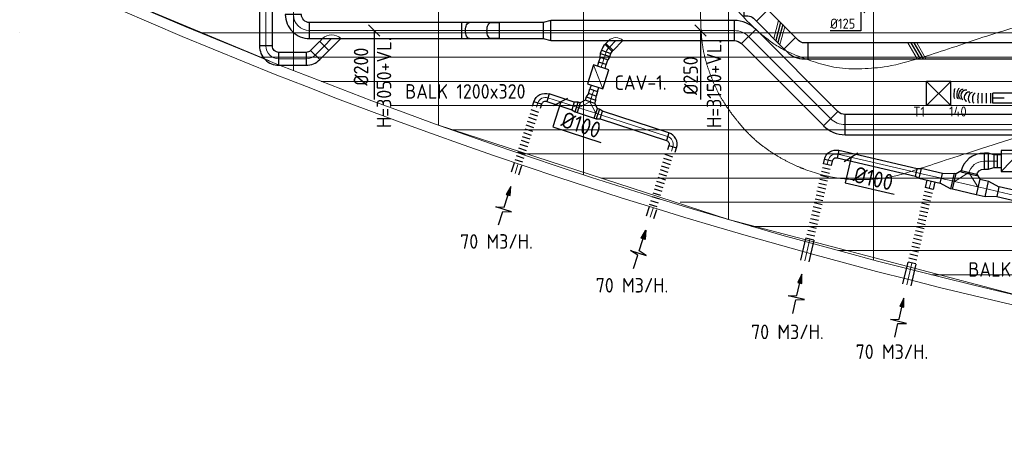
# Model space of a CAD drawing. Header units: millimetres. Extents: x -72412 to 16313, y -1015 to 52998.
# Tile 1 of 64: x -71724 to -59499, y 7999 to 13194. Entities that reach past the tile are written whole.
import ezdxf
from ezdxf.enums import TextEntityAlignment as Align

# ---------------------------------------------------------------- set-up
doc = ezdxf.new("R2010")
doc.units = ezdxf.units.MM
doc.header["$LTSCALE"] = 50
doc.linetypes.add('CENTER2', pattern=[28.575, 19.05, -3.175, 3.175, -3.175])
for name, color, linetype in [('4plfd', 254, 'Continuous'), ('WL570---_RETOUR', 100, 'Continuous'), ('WL570---_TOEVOER', 200, 'Continuous'), ('WL570---_TOEVOER_HL', 1, 'Continuous'), ('WL570---_TOEVOER_RST', 200, 'Continuous'), ('WL570---_TOEVOER_RST_HL', 1, 'Continuous'), ('WM570---_RETOUR', 2, 'Continuous'), ('WM570---_TOEVOER', 2, 'Continuous'), ('WM570---_TOEVOER_PR', 2, 'Continuous'), ('WM570---_TOEVOER_RST_PR', 1, 'Continuous')]:
    doc.layers.add(name, color=color, linetype=linetype)
for name, color, linetype, lineweight in [('WL570---_BESTAAND-HARTLIJN', 161, 'Continuous', 0), ('WL570---_BESTAAND-RETOUR', 140, 'Continuous', 0), ('WL570---_BESTAAND-TOEVOER', 180, 'Continuous', 0)]:
    doc.layers.add(name, color=color, linetype=linetype, lineweight=lineweight)
doc.styles.add('BURO-025', font='ISO96.shx', dxfattribs={"height": 125})
doc.styles.add('ISO', font='ISO', dxfattribs={"height": 162})
doc.styles.add('MAATVOERING', font='ISO')

# ---------------------------------------------------------------- blocks, each defined once
blk = doc.blocks.new('Groep-50')
at = {"color": 8, "linetype": 'Continuous', "lineweight": 13}
for p, q in [((-65655, 19149), (-65655, 9183)), ((-71055, 18999), (-71055, 11033)), ((-69255, 18999), (-69255, 10356)), ((-67455, 18999), (-67455, 9740)), ((-63855, 18699), (-63855, 8684)), ((-71355, 11152), (-73155, 11902)), ((-74455, 11499), (-74455, 11499)), ((-74455, 11499), (-74455, 11499)), ((-72188, 11499), (-23121, 11499)), ((-71473, 11199), (-23841, 11199)), ((-70712, 10899), (-24598, 10899)), ((-69855, 10599), (-25389, 10599)), ((-65655, 9183), (-69255, 10356)), ((-69080, 10299), (-26230, 10299)), ((-68159, 9999), (-27085, 9999)), ((-67239, 9699), (-28071, 9699)), ((-66255, 9399), (-28992, 9399)), ((-62055, 8240), (-65655, 9183)), ((-65366, 9099), (-29944, 9099)), ((-64290, 8799), (-31019, 8799)), ((-63134, 8499), (-32176, 8499))]:
    blk.add_line(p, q, dxfattribs=at)
at = {"color": 8, "linetype": 'Continuous', "lineweight": 13, "flags": 128}
blk.add_lwpolyline([(-22005, 19149), (-22005, 11828, -0.208473), (-73206, 11785), (-73305, 11828)], format="xyb", dxfattribs=at)
at = {"color": 8, "linetype": 'Continuous', "lineweight": 13}
blk.add_arc((-47655, 70538), 63941, 246.4963, 293.50339, dxfattribs=at)
blk = doc.blocks.new('Block plafond 5e verd')
at = {"layer": '4plfd', "linetype": 'Continuous', "lineweight": 18}
blk.add_open_spline([(12500, -1900), (12500, -4532), (12500, -7164), (11207, -7581), (9914, -7998), (9260, -8169), (8394, -7915), (7991, -7624), (7659, -7255), (7470, -6949), (7317, -6492), (7300, -6095), (7300, -6542), (7300, -6990), (7300, -7392), (7319, -7801), (7396, -8103), (7554, -8474), (7886, -8906), (8215, -9162), (8601, -9355), (9013, -9462), (9415, -9475), (9795, -9415), (9926, -9364), (11968, -8707), (14010, -8049), (14275, -6442), (14540, -4835), (14885, -4892), (15230, -4949), (15414, -3833), (15598, -2718), (15728, -2321), (15893, -2176), (16053, -2048), (16206, -1969), (16365, -1921), (16459, -1904), (16550, -1900), (14525, -1900), (12500, -1900)], degree=2, knots=[0, 0, 0, 1, 1, 2, 2, 3, 4, 5, 6, 7, 8, 8, 9, 9, 10, 11, 12, 13, 14, 15, 16, 17, 18, 19, 19, 20, 20, 21, 21, 22, 22, 23, 23, 24, 25, 26, 27, 28, 29, 29, 30, 30, 30], dxfattribs=at)
at = {"layer": '4plfd'}
blk.add_blockref('Groep-50', (73305, -19149), dxfattribs=at)
blk = doc.blocks.new('FLLINE100')
blk.add_line((0, -50), (0, 50))
blk = doc.blocks.new('OEX1000074400')
at = {"rotation": 72.12888035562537}
for p in [(-31, -95), (-15, -48), (-77, -238), (-61, -190), (-46, -143), (-123, -381), (-107, -333), (-92, -286), (-153, -476), (-138, -428), (-199, -619), (-184, -571), (-169, -523), (-215, -666)]:
    blk.add_blockref('FLLINE100', p, dxfattribs=at)
blk = doc.blocks.new('KARO')
for p, q in [((1, 0.5), (0, 0.5)), ((0, -0.5), (1, -0.5))]:
    blk.add_line(p, q)
at = {"invisible_edges": 15}
blk.add_3dface([(0, 0.5), (0, -0.5), (1, -0.5), (1, 0.5)], dxfattribs=at)
at = {"layer": 'WL570---_BESTAAND-HARTLIJN'}
blk.add_line((0, 0), (1, 0), dxfattribs=at)
blk = doc.blocks.new('OZA2000160045R')
blk.add_lwpolyline([(113, 0), (148, 35), (35, 148), (-113, 0)])
at = {"layer": 'WL570---_BESTAAND-HARTLIJN'}
blk.add_line((0, 0), (92, 92), dxfattribs=at)
at = {"layer": 'WL570---_BESTAAND-RETOUR'}
blk.add_arc((0, 113), 160, 225, 315, dxfattribs=at)
blk = doc.blocks.new('OBO16000090H')
blk.add_lwpolyline([(80, -160, 0.414214), (-160, 80), (-160, -80, -0.414214), (-80, -160)], format="xyb", close=True)
at = {"invisible_edges": 15}
for points in [[(-146, -81), (-118, 76), (-160, 80), (-160, -80)], [(-133, -85), (-78, 66), (-118, 76), (-146, -81)], [(-120, -91), (-40, 48), (-78, 66), (-133, -85)], [(-109, -99), (-6, 24), (-40, 48), (-120, -91)], [(-99, -109), (24, -6), (-6, 24), (-109, -99)], [(-91, -120), (48, -40), (24, -6), (-99, -109)], [(-85, -133), (66, -78), (48, -40), (-91, -120)], [(-81, -146), (76, -118), (66, -78), (-85, -133)], [(-80, -160), (80, -160), (76, -118), (-81, -146)]]:
    blk.add_3dface(points, dxfattribs=at)
at = {"layer": 'WL570---_BESTAAND-HARTLIJN'}
blk.add_arc((-160, -160), 160, 0, 90, dxfattribs=at)
blk = doc.blocks.new('OBO16000045H')
blk.add_lwpolyline([(80, -66, 0.198912), (10, 103), (-103, -10, -0.198912), (-80, -66)], format="xyb", close=True)
at = {"invisible_edges": 15}
for points in [[(-99, -15), (24, 88), (10, 103), (-103, -10)], [(-94, -20), (37, 71), (24, 88), (-99, -15)], [(-91, -26), (48, 54), (37, 71), (-94, -20)], [(-87, -32), (58, 35), (48, 54), (-91, -26)], [(-85, -39), (66, 16), (58, 35), (-87, -32)], [(-83, -46), (72, -4), (66, 16), (-85, -39)], [(-81, -52), (76, -25), (72, -4), (-83, -46)], [(-80, -59), (79, -45), (76, -25), (-81, -52)], [(-80, -66), (80, -66), (79, -45), (-80, -59)]]:
    blk.add_3dface(points, dxfattribs=at)
at = {"layer": 'WL570---_BESTAAND-HARTLIJN'}
blk.add_arc((-160, -66), 160, 0, 45, dxfattribs=at)
blk = doc.blocks.new('OBO20000090H')
blk.add_lwpolyline([(100, -200, 0.414214), (-200, 100), (-200, -100, -0.414214), (-100, -200)], format="xyb", close=True)
at = {"invisible_edges": 15}
for points in [[(-183, -102), (-148, 95), (-200, 100), (-200, -100)], [(-166, -106), (-97, 82), (-148, 95), (-183, -102)], [(-150, -113), (-50, 60), (-97, 82), (-166, -106)], [(-136, -123), (-7, 30), (-50, 60), (-150, -113)], [(-123, -136), (30, -7), (-7, 30), (-136, -123)], [(-113, -150), (60, -50), (30, -7), (-123, -136)], [(-106, -166), (82, -97), (60, -50), (-113, -150)], [(-102, -183), (95, -148), (82, -97), (-106, -166)], [(-100, -200), (100, -200), (95, -148), (-102, -183)]]:
    blk.add_3dface(points, dxfattribs=at)
at = {"layer": 'WL570---_BESTAAND-HARTLIJN'}
blk.add_arc((-200, -200), 200, 0, 90, dxfattribs=at)
blk = doc.blocks.new('OEX10000100000')
at = {"rotation": 90}
for p in [(0, -50), (0, -100), (0, -150), (0, -200), (0, -250), (0, -300), (0, -350), (0, -400), (0, -450), (0, -500), (0, -550), (0, -600), (0, -650), (0, -700), (0, -750), (0, -800), (0, -850), (0, -900), (0, -950), (0, -1000)]:
    blk.add_blockref('FLLINE100', p, dxfattribs=at)
blk = doc.blocks.new('KARH')
for p, q in [((1, 0.5), (0, 0.5)), ((0, -0.5), (1, -0.5))]:
    blk.add_line(p, q)
at = {"invisible_edges": 15}
blk.add_3dface([(0, 0.5), (0, -0.5), (1, -0.5), (1, 0.5)], dxfattribs=at)
blk = doc.blocks.new('VBO20020000050451-100')
blk.add_lwpolyline([(-100, -133), (100, -133), (100, -83, 0.198912), (12, 129), (-23, 165), (-165, 23), (-129, -12, -0.198912), (-100, -83)], format="xyb", close=True)
blk = doc.blocks.new('OZA2500125045R')
blk.add_lwpolyline([(88, 0), (124, 35), (35, 124), (-88, 0)])
at = {"layer": 'WL570---_BESTAAND-HARTLIJN'}
blk.add_line((0, 0), (80, 80), dxfattribs=at)
at = {"layer": 'WL570---_BESTAAND-RETOUR'}
blk.add_arc((0, 88), 125, 225, 315, dxfattribs=at)
blk = doc.blocks.new('OBO12500027H')
blk.add_lwpolyline([(62, -30, 0.118358), (42, 55), (-69, -2, -0.118358), (-63, -30)], format="xyb", close=True)
at = {"invisible_edges": 15}
for points in [[(-68, -5), (46, 46), (42, 55), (-69, -2)], [(-67, -8), (50, 37), (46, 46), (-68, -5)], [(-66, -11), (53, 28), (50, 37), (-67, -8)], [(-65, -14), (56, 18), (53, 28), (-66, -11)], [(-64, -17), (58, 9), (56, 18), (-65, -14)], [(-63, -20), (60, -1), (58, 9), (-64, -17)], [(-63, -24), (61, -10), (60, -1), (-63, -20)], [(-63, -27), (62, -20), (61, -10), (-63, -24)], [(-63, -30), (62, -30), (62, -20), (-63, -27)]]:
    blk.add_3dface(points, dxfattribs=at)
at = {"layer": 'WL570---_BESTAAND-HARTLIJN'}
blk.add_arc((-125, -30), 125, 0, 27, dxfattribs=at)
blk = doc.blocks.new('OTS12512512500H')
blk.add_lwpolyline([(-112.5, -62.5), (112.5, -62.5), (112.5, 62.5), (62.5, 112.5), (-62.5, 112.5), (-112.5, 62.5)], close=True)
at = {"layer": 'WL570---_BESTAAND-HARTLIJN'}
blk.add_line((-112.5, 0), (112.5, 0), dxfattribs=at)
at = {"layer": 'WL570---_BESTAAND-TOEVOER'}
blk.add_lwpolyline([(-112.5, 0), (0, 112.5), (112.5, 0)], dxfattribs=at)
blk = doc.blocks.new('MVLINE')
blk.add_line((35.4, -35.4), (-35.4, 35.4))
blk = doc.blocks.new('OSV1251000460G')
blk.add_lwpolyline([(0, -62), (47, -50), (47, 50), (0, 62)], close=True)
at = {"layer": 'WL570---_BESTAAND-HARTLIJN'}
blk.add_line((0, 0), (47, 0), dxfattribs=at)
blk = doc.blocks.new('AFZPIJL')
for points in [[(0, -10), (0, -6.52), (-2.06, -5.97), (2.06, -5.97), (0, -5.41), (0, 0)], [(-0.26, -2.22), (0, 0)], [(0.26, -2.22), (0, 0)]]:
    blk.add_lwpolyline(points)
blk.add_lwpolyline([(0.52, -2.22), (-0.52, -2.22), (0, 0)], close=True)
blk = doc.blocks.new('OBO10000090H')
blk.add_lwpolyline([(50, -100, 0.414214), (-100, 50), (-100, -50, -0.414214), (-50, -100)], format="xyb", close=True)
at = {"invisible_edges": 15}
for points in [[(-91, -51), (-74, 48), (-100, 50), (-100, -50)], [(-83, -53), (-49, 41), (-74, 48), (-91, -51)], [(-75, -57), (-25, 30), (-49, 41), (-83, -53)], [(-68, -62), (-4, 15), (-25, 30), (-75, -57)], [(-62, -68), (15, -4), (-4, 15), (-68, -62)], [(-57, -75), (30, -25), (15, -4), (-62, -68)], [(-53, -83), (41, -49), (30, -25), (-57, -75)], [(-51, -91), (48, -74), (41, -49), (-53, -83)], [(-50, -100), (50, -100), (48, -74), (-51, -91)]]:
    blk.add_3dface(points, dxfattribs=at)
at = {"layer": 'WL570---_BESTAAND-HARTLIJN'}
blk.add_arc((-100, -100), 100, 0, 90, dxfattribs=at)
blk = doc.blocks.new('OSV1251000460K')
blk.add_lwpolyline([(-47, -62), (0, -50), (0, 50), (-47, 62)], close=True)
at = {"layer": 'WL570---_BESTAAND-HARTLIJN'}
blk.add_line((-47, 0), (0, 0), dxfattribs=at)
blk = doc.blocks.new('VBX1001000010025000')
for points in [[(50, 50), (0, 50), (0, -50), (50, -50)], [(300, -50), (350, -50), (350, 50), (300, 50)]]:
    blk.add_lwpolyline(points)
blk.add_lwpolyline([(50, -100), (300, -100), (300, 100), (50, 100)], close=True)
at = {"layer": 'WL570---_BESTAAND-HARTLIJN'}
blk.add_line((300, 0), (350, 0), dxfattribs=at)
at = {"layer": 'WL570---_BESTAAND-TOEVOER'}
blk.add_line((50, -100), (300, 100), dxfattribs=at)
blk = doc.blocks.new('OSV2502000930K')
blk.add_lwpolyline([(-93, -125), (0, -100), (0, 100), (-93, 125)], close=True)
at = {"layer": 'WL570---_BESTAAND-HARTLIJN'}
blk.add_line((-93, 0), (0, 0), dxfattribs=at)
blk = doc.blocks.new('OBO25000045H')
blk.add_lwpolyline([(125, -104, 0.198912), (15, 162), (-162, -15, -0.198912), (-125, -104)], format="xyb", close=True)
at = {"invisible_edges": 15}
for points in [[(-154, -23), (37, 137), (15, 162), (-162, -15)], [(-148, -32), (57, 112), (37, 137), (-154, -23)], [(-142, -41), (75, 84), (57, 112), (-148, -32)], [(-137, -51), (90, 55), (75, 84), (-142, -41)], [(-133, -61), (102, 25), (90, 55), (-137, -51)], [(-129, -71), (112, -6), (102, 25), (-133, -61)], [(-127, -82), (119, -38), (112, -6), (-129, -71)], [(-125, -93), (124, -71), (119, -38), (-127, -82)], [(-125, -104), (125, -104), (124, -71), (-125, -93)]]:
    blk.add_3dface(points, dxfattribs=at)
at = {"layer": 'WL570---_BESTAAND-HARTLIJN'}
blk.add_arc((-250, -104), 250, 0, 45, dxfattribs=at)
blk = doc.blocks.new('OSV2001600740G')
blk.add_lwpolyline([(0, -100), (75, -80), (75, 80), (0, 100)], close=True)
at = {"layer": 'WL570---_BESTAAND-HARTLIJN'}
blk.add_line((0, 0), (75, 0), dxfattribs=at)
blk = doc.blocks.new('OSV20012501390G')
blk.add_lwpolyline([(0, -100), (140, -62), (140, 62), (0, 100)], close=True)
at = {"layer": 'WL570---_BESTAAND-HARTLIJN'}
blk.add_line((0, 0), (140, 0), dxfattribs=at)
blk = doc.blocks.new('OBO20000077H')
blk.add_lwpolyline([(100, -159, 0.349216), (-133, 134), (-178, -61, -0.349216), (-100, -159)], format="xyb", close=True)
at = {"invisible_edges": 15}
for points in [[(-163, -66), (-90, 120), (-133, 134), (-178, -61)], [(-150, -72), (-49, 101), (-90, 120), (-163, -66)], [(-138, -81), (-13, 76), (-49, 101), (-150, -72)], [(-127, -91), (20, 45), (-13, 76), (-138, -81)], [(-117, -102), (48, 10), (20, 45), (-127, -91)], [(-110, -115), (70, -29), (48, 10), (-117, -102)], [(-104, -129), (87, -70), (70, -29), (-110, -115)], [(-101, -144), (97, -114), (87, -70), (-104, -129)], [(-100, -159), (100, -159), (97, -114), (-101, -144)]]:
    blk.add_3dface(points, dxfattribs=at)
at = {"layer": 'WL570---_BESTAAND-HARTLIJN'}
blk.add_arc((-200, -159), 200, 0, 77, dxfattribs=at)
blk = doc.blocks.new('OTS20020020000H')
blk.add_lwpolyline([(-150, -100), (150, -100), (150, 100), (100, 150), (-100, 150), (-150, 100)], close=True)
at = {"layer": 'WL570---_BESTAAND-HARTLIJN'}
blk.add_line((-150, 0), (150, 0), dxfattribs=at)
at = {"layer": 'WL570---_BESTAAND-RETOUR'}
blk.add_lwpolyline([(-150, 0), (0, 150), (150, 0)], dxfattribs=at)
blk = doc.blocks.new('VBX1601600016025000')
blk.add_lwpolyline([(50, -130), (300, -130), (300, 130), (50, 130)], close=True)
for points in [[(50, 80), (0, 80), (0, -80), (50, -80)], [(300, -80), (350, -80), (350, 80), (300, 80)]]:
    blk.add_lwpolyline(points)
at = {"layer": 'WL570---_BESTAAND-HARTLIJN'}
blk.add_line((300, 0), (350, 0), dxfattribs=at)
at = {"layer": 'WL570---_BESTAAND-TOEVOER'}
blk.add_line((50, -130), (300, 130), dxfattribs=at)
blk = doc.blocks.new('UISO')
for p, q in [((0, 0.18), (1, 0.757)), ((0, 0), (1, 0.577))]:
    blk.add_line(p, q)
at = {"layer": 'WL570---_BESTAAND-TOEVOER'}
for p, q in [((0, 0.36), (1, 0.937)), ((0, -0.18), (1, 0.397))]:
    blk.add_line(p, q, dxfattribs=at)
blk = doc.blocks.new('RB30DO')
blk.add_lwpolyline([(0, 0.5), (0.5, 0.5, -0.174705), (0.585, 0.469, -0.104203), (0.677, 0.354, -0.064948), (0.729, 0.202, -0.051099), (0.75, 0, -0.051099), (0.729, -0.202, -0.064948), (0.677, -0.354, -0.104203), (0.585, -0.469, -0.174705), (0.5, -0.5), (0, -0.5)], format="xyb", close=True)
at = {"layer": 'WL570---_BESTAAND-HARTLIJN'}
blk.add_line((0, 0), (0.75, 0), dxfattribs=at)
blk = doc.blocks.new('OBO20000030N')
at = {"xscale": 200, "yscale": 200, "zscale": 200}
blk.add_blockref('RB30DO', (0, 0), dxfattribs=at)
blk = doc.blocks.new('RB30UP')
blk.add_lwpolyline([(0.5, 0.5), (0, 0.5, -0.174705), (0.085, 0.469, -0.104203), (0.177, 0.354, -0.064948), (0.229, 0.202, -0.051099), (0.25, 0, -0.051099), (0.229, -0.202, -0.064948), (0.177, -0.354, -0.104203), (0.085, -0.469, -0.174705), (0, -0.5), (0.5, -0.5)], format="xyb", close=True)
at = {"layer": 'WL570---_BESTAAND-HARTLIJN'}
blk.add_line((0.5, 0), (0, 0), dxfattribs=at)
blk = doc.blocks.new('OBO20000030O')
at = {"xscale": 200, "yscale": 200, "zscale": 200}
blk.add_blockref('RB30UP', (0, 0), dxfattribs=at)
blk = doc.blocks.new('*U597')
at = {"color": 0, "ltscale": 10}
for p, q in [((150, 150, -2500), (-150, 150, -2500)), ((-150, -150, -2500), (-150, 150, -2500)), ((150, -150, -2500), (-150, 150, -2500)), ((-150, -150, -2500), (150, 150, -2500)), ((150, -150, -2500), (150, 150, -2500)), ((150, -150, -2500), (-150, -150, -2500))]:
    blk.add_line(p, q, dxfattribs=at)
at = {"layer": 'WL570---_TOEVOER_RST_HL', "linetype": 'CENTER2'}
blk.add_circle((0, 0, -2500), 0.075, dxfattribs=at)
at = {"layer": 'WL570---_TOEVOER_RST', "color": 2, "style": 'BURO-025'}
for tag in ['MC', 'Q']:
    blk.add_attdef(tag, text='', height=125, dxfattribs=at).set_placement((0, 0), align=Align.MIDDLE)
at = {"layer": 'WM570---_TOEVOER_RST_PR', "color": 2, "style": 'BURO-025'}
blk.add_attdef('POSNR', text='', height=125, dxfattribs=at).set_placement((0, 0), align=Align.MIDDLE)
blk = doc.blocks.new('*U639')
at = {"layer": 'WM570---_TOEVOER', "color": 0, "ltscale": 10}
for p, q in [((50, -50), (-50, 50)), ((0, 50), (0, -272)), ((0, -272), (-380, -272))]:
    blk.add_line(p, q, dxfattribs=at)
at = {"layer": 'WM570---_TOEVOER', "color": 0, "style": 'BURO-025'}
blk.add_text('%%c125', height=125, dxfattribs=at).set_placement((-380, -247))
blk = doc.blocks.new('*U707')
at = {"color": 0, "ltscale": 10}
for p, q in [((0, 62, -2700), (1250, 62, -2700)), ((1250, 62, -2700), (1250, -63, -2700)), ((0, -63, -2700), (1250, -63, -2700))]:
    blk.add_line(p, q, dxfattribs=at)
at = {"layer": 'WL570---_TOEVOER_HL', "linetype": 'CENTER2'}
blk.add_line((0, 0, -2700), (1250, 0, -2700), dxfattribs=at)
at = {"layer": 'WM570---_TOEVOER_PR', "color": 2, "style": 'BURO-025'}
blk.add_attdef('POSNR', text='', height=125, dxfattribs=at).set_placement((0, 0), align=Align.MIDDLE)
blk = doc.blocks.new('*U708')
at = {"color": 0, "ltscale": 10}
for p, q in [((0, 62, -2700), (0, -62, -2700)), ((26, 62, -2700), (26, -62, -2700)), ((79, 62, -2700), (79, -62, -2700)), ((131, 62, -2700), (131, -62, -2700)), ((283, 51, -2700), (281, 51, -2700)), ((522, 2, -2700), (522, -123, -2700)), ((418, -119, -2700), (418, -119, -2700))]:
    blk.add_line(p, q, dxfattribs=at)
for centre, major_axis, ratio, start_param, end_param in [((181, 0, -2700), (2.3, 62.5), 0.121645, 3.137053, 6.278646), ((269, -10, -2700), (13.2, 61.1), 0.5696, 3.172613, 6.252165), ((349, -41, -2700), (-21.5, -58.8), 0.745162, 0.061761, 3.079832), ((425, -57, -2700), (-7.3, -62.1), 0.35712, 0.015052, 3.126541), ((349, -41, -2700), (-21.5, -58.8), 0.745162, 6.221424, 6.344946)]:
    blk.add_ellipse(centre, major_axis=major_axis, ratio=ratio, start_param=start_param, end_param=end_param, dxfattribs=at)
at = {"color": 0, "ltscale": 10, "extrusion": (0, 0, -1)}
for centre, major_axis, ratio, start_param, end_param in [((227, -3, -2700), (7.3, 62.1), 0.35712, 6.268133, 9.409726), ((303, -20, -2700), (21.5, 58.8), 0.745162, 6.221424, 9.363017), ((384, -50, -2700), (-13.2, -61.1), 0.5696, 3.172613, 6.314206), ((472, -60, -2700), (2.3, 62.5), 0.121645, 0.00454, 3.146132)]:
    blk.add_ellipse(centre, major_axis=major_axis, ratio=ratio, start_param=start_param, end_param=end_param, dxfattribs=at)
at = {"layer": 'WM570---_TOEVOER_PR', "color": 2, "style": 'BURO-025'}
blk.add_attdef('POSNR', text='', height=125, dxfattribs=at).set_placement((0, 0), align=Align.MIDDLE)

msp = doc.modelspace()

# ---------------------------------------------------------------- linework, layer by layer
at = {"layer": 'WM570---_TOEVOER'}
for points in [[(-67321, 13059), (-67321, 12808), (-67322, 12203)], [(-63270, 13059), (-63270, 12808), (-63271, 12203)], [(-65006, 12174), (-65106, 11864), (-64510, 11671)], [(-61401, 11487), (-61475, 11170), (-60866, 11028)]]:
    msp.add_lwpolyline(points, dxfattribs=at)

# ---------------------------------------------------------------- block references
at = {"layer": 'WL570---_BESTAAND-RETOUR', "xscale": 15.27629117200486, "yscale": 200, "zscale": 200, "rotation": 256.8725205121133}
msp.add_blockref('KARO', (-59938, 11299), dxfattribs=at)
at = {"layer": 'WL570---_RETOUR'}
for name, p, xscale, yscale, zscale, rotation in [('KARO', (-68666, 13908), 1040.175640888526, 160, 160, 270.0000000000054), ('KARO', (-68126, 13059), 2903.244061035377, 200, 200, 0.004106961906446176), ('KARO', (-65129, 13059), 2279.132184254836, 250, 250, 0.00410696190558), ('KARO', (-62673, 12986), 1443.386703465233, 250, 250, 315.0041069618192), ('KARO', (-67943, 12867), 158.4774644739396, 160, 160, 225.0041069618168), ('KARO', (-64402, 12854), 13.73886089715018, 125, 125, 225.0041069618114), ('KARO', (-68168, 12708), 337.9351712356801, 160, 160, 180.0000000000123), ('KARO', (-64489, 12651), 61.56389836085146, 100, 100, 72.05842844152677), ('KARO', (-64442, 12795), 42.79198565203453, 125, 125, 252.0584284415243), ('KARO', (-65165, 12225), 327.2649414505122, 100, 100, 342.0584284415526), ('KARO', (-64629, 12216), 44.68700529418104, 125, 125, 252.0584284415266), ('KARO', (-64596, 12319), -61.56389836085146, 100, 100, 72.05842844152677), ('KARO', (-65309, 12107), -55.98824614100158, 100, 100, 252.0584284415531), ('KARO', (-64785, 12102), 25.94691113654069, 125, 125, 162.058428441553), ('KARO', (-64571, 12032), 25.94990481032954, 125, 125, 342.0584284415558), ('KARO', (-63679, 11744), 864.4174947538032, 100, 100, 162.0584284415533), ('KARO', (-63632, 11564), 55.98824614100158, 100, 100, 72.06062118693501), ('KARO', (-61564, 11525), -999.0447346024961, 100, 100, 166.871424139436), ('KARO', (-59747, 11439), 51.02741934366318, 200, 200, 359.9927227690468), ('KARO', (-59626, 11439), 41.65426006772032, 160, 160, 359.9927227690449), ('KARO', (-65574, 11285), 118.7160635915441, 100, 100, 72.06062118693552), ('KARO', (-61697, 11395), -55.98824614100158, 100, 100, 256.8714241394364), ('KARO', (-60545, 11287), 271.2217342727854, 125, 125, 346.872520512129), ('KARO', (-60117, 11187), -28.82339029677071, 200, 200, 346.8725205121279), ('AFZPIJL', (-65624, 11124), -50, 50, 50, 342.058428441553), ('KARO', (-60430, 11099), -95.46200842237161, 100, 100, 256.8714241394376), ('KARO', (-59826, 11119), -113.3662558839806, 200, 200, 166.8725205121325), ('KARO', (-58078, 10711), 1540.570433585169, 125, 125, 166.8725205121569), ('KARO', (-63896, 10742), 118.7160635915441, 100, 100, 72.06062118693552), ('AFZPIJL', (-63950, 10582), 50, 50, 50, 342.0606211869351), ('KARO', (-61913, 10469), -275.9456809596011, 100, 100, 76.87142413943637), ('KARO', (-60646, 10173), -275.9456809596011, 100, 100, 76.87142413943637), ('AFZPIJL', (-62013, 10036), -50, 50, 50, 346.8714241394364), ('AFZPIJL', (-60745, 9740), -50, 50, 50, 346.8714241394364)]:
    msp.add_blockref(name, p, dxfattribs=dict(at, xscale=xscale, yscale=yscale, zscale=zscale, rotation=rotation))
for name, p, rotation in [('OBO20000090H', (-68326, 13059), 180.0000000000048), ('OBO25000045H', (-62747, 13059), 45.00410696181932), ('OBO20000030O', (-66139, 13059), 180.0041069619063), ('OBO20000030N', (-65772, 13059), 180.0041069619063), ('OSV2502000930K', (-65223, 13059), 180.0041069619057), ('OZA2000160045R', (-67851, 12959), 180.0041069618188), ('OZA2500125045R', (-64322, 12934), 180.0041069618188), ('OBO16000090H', (-68666, 12708), 180.0000000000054), ('OBO12500027H', (-64433, 12823), 135.0041069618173), ('OBO16000045H', (-68102, 12708), 270.0000000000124), ('VBX1001000010025000', (-64596, 12319), 72.05842844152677), ('OSV1251000460K', (-64615, 12261), 72.05842844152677), ('OSV1251000460G', (-64809, 12110), 162.0584284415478), ('OTS12512512500H', (-64678, 12067), 342.0584284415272), ('OSV1251000460G', (-64546, 12024), 342.0595248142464), ('OBO25000045H', (-61580, 11892), 225.0041069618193), ('OBO10000090H', (-63584, 11713), 342.0606211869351), ('OEX1000074400', (-63647, 11553), 0.5843172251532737), ('OBO20000077H', (-59906, 11439), 89.99272276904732), ('OSV2001600740G', (-59701, 11439), 359.9927227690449), ('VBX1601600016025000', (-59586, 11439), 359.9927227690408)]:
    msp.add_blockref(name, p, dxfattribs=dict(at, rotation=rotation))
at = {"layer": 'WL570---_RETOUR', "xscale": -1}
for name, p, rotation in [('OSV1251000460K', (-64470, 12710), 72.05842844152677), ('OBO10000090H', (-65260, 12256), 342.058428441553), ('OBO10000090H', (-61662, 11547), 346.8714241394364), ('OEX10000100000', (-61924, 10421), 166.8714241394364), ('OSV1251000460G', (-60545, 11287), 346.8725205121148), ('OSV20012501390G', (-60145, 11193), 346.8725205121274), ('OTS20020020000H', (-59973, 11153), 346.8725205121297), ('OSV20012501390G', (-59716, 11093), 166.8725205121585), ('OEX10000100000', (-60657, 10125), 166.8714241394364)]:
    msp.add_blockref(name, p, dxfattribs=dict(at, rotation=rotation))
at = {"layer": 'WL570---_RETOUR'}
msp.add_blockref('OEX1000074400', (-65309, 12107), dxfattribs=at)
at = {"layer": 'WL570---_RETOUR', "xscale": 2485.44918837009, "yscale": 250, "zscale": 250}
msp.add_blockref('KARO', (-61476, 11892), dxfattribs=at)
at = {"layer": 'WL570---_TOEVOER'}
msp.add_blockref('Block plafond 5e verd', (-70574, 20679), dxfattribs=at)
for name, p, rotation in [('VBO20020000050451-100', (-62601, 13341), 45.00000000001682), ('VBO20020000050451-100', (-62067, 12807), 225.0000000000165), ('*U708', (-59641, 12219, 2700), 180), ('*U707', (-58391, 12219, 2700), 180)]:
    msp.add_blockref(name, p, dxfattribs=dict(at, rotation=rotation))
at = {"layer": 'WL570---_TOEVOER', "yscale": 200, "zscale": 200}
for name, p, xscale, rotation in [('KARH', (-62507, 13247), 489.9413322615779, 315.0000000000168), ('UISO', (-62276, 13158), 200, 225.0000000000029), ('UISO', (-60659, 12907), 200, 270)]:
    msp.add_blockref(name, p, dxfattribs=dict(at, xscale=xscale, rotation=rotation))
at = {"layer": 'WL570---_TOEVOER', "xscale": 4754.898577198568, "yscale": 200, "zscale": 200}
msp.add_blockref('KARH', (-61934, 12807), dxfattribs=at)
at = {"layer": 'WL570---_TOEVOER'}
ref = msp.add_blockref('*U597', (-60313, 12279, 2500), dxfattribs=at)
ref.add_attrib('Q', '140', (-60184, 11992), dxfattribs={"layer": 'WL570---_TOEVOER_RST', "color": 2, "height": 125, "style": 'BURO-025'})
ref.add_attrib('MC', 'T1', (-60628, 11989), dxfattribs={"layer": 'WL570---_TOEVOER_RST', "color": 2, "height": 125, "style": 'BURO-025'})
at = {"layer": 'WM570---_TOEVOER'}
msp.add_blockref('*U639', (-61281, 13329, 2700), dxfattribs=at)
at = {"layer": 'WM570---_TOEVOER', "yscale": 2, "zscale": 2}
for p, xscale, rotation in [((-67321, 13059), 2, 179.9319646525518), ((-63270, 13059), 2, 179.9319646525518), ((-65006, 12174), -2, 342.058428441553), ((-61401, 11487), -2, 346.8714241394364)]:
    msp.add_blockref('MVLINE', p, dxfattribs=dict(at, xscale=xscale, rotation=rotation))

# ---------------------------------------------------------------- texts
at = {"layer": 'WM570---_RETOUR', "style": 'MAATVOERING'}
for p in [(-66255, 10352), (-64572, 9808), (-62643, 9230), (-61345, 8984)]:
    msp.add_text('70 M3/H.', height=180, dxfattribs=at).set_placement(p)
at = {"layer": 'WM570---_TOEVOER', "style": 'MAATVOERING'}
for s, rotation, p in [('H=3050+VL.', 89.932, (-67111, 11850)), ('H=3150+VL.', 89.932, (-63013, 11850)), ('%%c200', 89.932, (-67396, 12375)), ('%%c250', 89.932, (-63304, 12260)), ('CAV-1.', 0.2464, (-64338, 12322))]:
    msp.add_text(s, height=180, rotation=rotation, dxfattribs=at).set_placement(p)
at = {"layer": 'WM570---_TOEVOER', "style": 'ISO'}
for s, p in [('BALK 1200x320', (-66938, 12214)), ('BALK 1100x320', (-59946, 10005))]:
    msp.add_text(s, height=180, dxfattribs=at).set_placement(p)
at = {"layer": 'WM570---_TOEVOER', "style": 'MAATVOERING'}
for rotation, p in [(342.0606, (-64549, 11718)), (346.8736, (-60907, 11071))]:
    msp.add_text('%%c100', height=200, rotation=rotation, dxfattribs=at).set_placement(p, align=Align.RIGHT)

doc.saveas('drawing.dxf')
